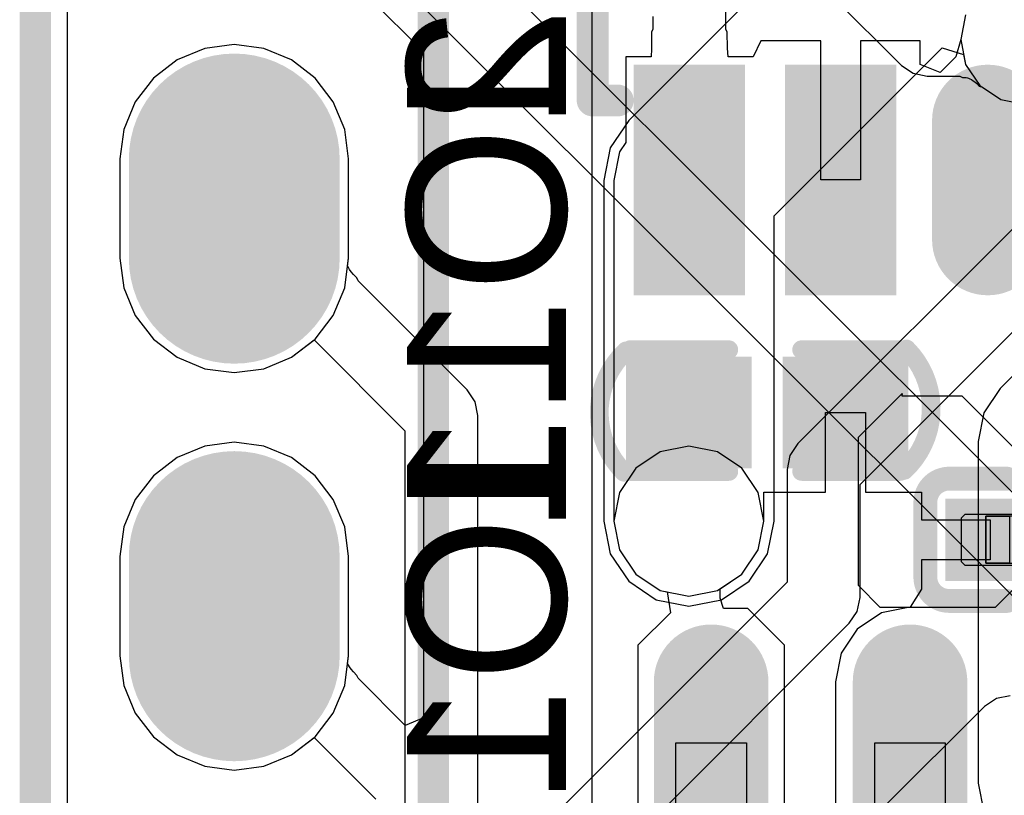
# Model space of a CAD drawing. Header units: millimetres. Extents: x 0 to 11.7, y 0 to 8.3.
# Tile 16 of 46: x 4.901 to 5.148, y 3.134 to 3.329. Entities that reach past the tile are written whole.
import ezdxf

# ---------------------------------------------------------------- set-up
doc = ezdxf.new("R2010")
doc.units = ezdxf.units.MM
doc.header["$MEASUREMENT"] = 0
for name, color, linetype in [('BottomLayer', 5, 'Continuous'), ('BottomOverlay', 54, 'Continuous'), ('BottomPaste', 16, 'Continuous'), ('BottomSolder', 6, 'Continuous'), ('ConnectLayer', 7, 'Continuous'), ('KeepOutLayer', 6, 'Continuous'), ('Mechanical15', 56, 'Continuous'), ('Mechanical4', 56, 'Continuous'), ('Mechanical5', 56, 'Continuous'), ('MidLayer1', 16, 'Continuous'), ('MidLayer2', 76, 'Continuous'), ('MultiLayer', 9, 'Continuous'), ('PadHoleLayer', 156, 'Continuous'), ('TopLayer', 1, 'Continuous'), ('TopOverlay', 2, 'Continuous'), ('TopSolder', 216, 'Continuous')]:
    doc.layers.add(name, color=color, linetype=linetype)

# ---------------------------------------------------------------- blocks, each defined once
blk = doc.blocks.new('SOIC_8_L5_3_W5_3_P1_27_LS8_0_BL_B_1')
at = {"layer": 'BottomLayer', "const_width": 0.0248}
for points in [[(0.11959, 0.06426), (0.18337, 0.06426)], [(0.11959, 0.01426), (0.18337, 0.01426)]]:
    blk.add_lwpolyline(points, dxfattribs=at)
at = {"layer": 'BottomLayer', "const_width": 0.0124}
for points in [[(0.17717, 0.06426, 1), (0.18957, 0.06426, 1)], [(0.17717, 0.01426, 1), (0.18957, 0.01426, 1)]]:
    blk.add_lwpolyline(points, format="xyb", close=True, dxfattribs=at)
at = {"layer": 'BottomPaste', "const_width": 0.0248}
for points in [[(0.11959, 0.06426), (0.18337, 0.06426)], [(0.11959, 0.01426), (0.18337, 0.01426)]]:
    blk.add_lwpolyline(points, dxfattribs=at)
at = {"layer": 'BottomPaste', "const_width": 0.0124}
for points in [[(0.17717, 0.06426, 1), (0.18957, 0.06426, 1)], [(0.17717, 0.01426, 1), (0.18957, 0.01426, 1)]]:
    blk.add_lwpolyline(points, format="xyb", close=True, dxfattribs=at)
at = {"layer": 'BottomSolder', "const_width": 0.0288}
for points in [[(0.11959, 0.06426), (0.18337, 0.06426)], [(0.11959, 0.01426), (0.18337, 0.01426)]]:
    blk.add_lwpolyline(points, dxfattribs=at)
at = {"layer": 'BottomSolder', "const_width": 0.0144}
for points in [[(0.17617, 0.06426, 1), (0.19057, 0.06426, 1)], [(0.17617, 0.01426, 1), (0.19057, 0.01426, 1)]]:
    blk.add_lwpolyline(points, format="xyb", close=True, dxfattribs=at)
at = {"layer": 'Mechanical15'}
for p, q in [((0.14242, 0.07312), (0.16802, 0.07312)), ((0.16802, 0.07312), (0.16802, 0.0554)), ((0.16802, 0.0554), (0.14242, 0.0554)), ((0.14242, 0.02312), (0.16802, 0.02312)), ((0.16802, 0.02312), (0.16802, 0.0054)), ((0.16802, 0.0054), (0.14242, 0.0054))]:
    blk.add_line(p, q, dxfattribs=at)
blk = doc.blocks.new('C0201_B_5')
at = {"layer": 'BottomLayer'}
for points in [[(-0.0182, -0.00569), (-0.00369, -0.00569), (-0.0182, 0.00707), (-0.00369, 0.00707)], [(0.00339, -0.00569), (0.0179, -0.00569), (0.00339, 0.00707), (0.0179, 0.00707)]]:
    blk.add_solid(points, dxfattribs=at)
at = {"layer": 'BottomOverlay', "const_width": 0.006}
for points in [[(-0.0272, 0.01007, -0.414214), (-0.0212, 0.01607)], [(0.0209, 0.01607, -0.414214), (0.0269, 0.01007)], [(-0.0212, -0.01469, -0.414214), (-0.0272, -0.00869)], [(0.0269, -0.00869, -0.414214), (0.0209, -0.01469)]]:
    blk.add_lwpolyline(points, format="xyb", dxfattribs=at)
for points in [[(-0.0212, 0.01607), (-0.00669, 0.01607)], [(0.00639, 0.01607), (0.0209, 0.01607)], [(-0.0272, -0.00869), (-0.0272, 0.01007)], [(0.0269, -0.00869), (0.0269, 0.01007)], [(-0.0212, -0.01469), (-0.00669, -0.01469)], [(0.00639, -0.01469), (0.0209, -0.01469)]]:
    blk.add_lwpolyline(points, dxfattribs=at)
at = {"layer": 'BottomOverlay', "const_width": 0.003}
for points in [[(-0.0227, 0.01607, 1), (-0.0197, 0.01607, 1)], [(-0.0227, 0.01607, 1), (-0.0197, 0.01607, 1)], [(-0.00819, 0.01607, 1), (-0.00519, 0.01607, 1)], [(0.00489, 0.01607, 1), (0.00789, 0.01607, 1)], [(0.0194, 0.01607, 1), (0.0224, 0.01607, 1)], [(0.0194, 0.01607, 1), (0.0224, 0.01607, 1)], [(-0.0287, 0.01007, 1), (-0.0257, 0.01007, 1)], [(-0.0287, 0.01007, 1), (-0.0257, 0.01007, 1)], [(0.0254, 0.01007, 1), (0.0284, 0.01007, 1)], [(0.0254, 0.01007, 1), (0.0284, 0.01007, 1)], [(-0.0287, -0.00869, 1), (-0.0257, -0.00869, 1)], [(-0.0287, -0.00869, 1), (-0.0257, -0.00869, 1)], [(0.0254, -0.00869, 1), (0.0284, -0.00869, 1)], [(0.0254, -0.00869, 1), (0.0284, -0.00869, 1)], [(-0.0227, -0.01469, 1), (-0.0197, -0.01469, 1)], [(-0.0227, -0.01469, 1), (-0.0197, -0.01469, 1)], [(-0.00819, -0.01469, 1), (-0.00519, -0.01469, 1)], [(0.00489, -0.01469, 1), (0.00789, -0.01469, 1)], [(0.0194, -0.01469, 1), (0.0224, -0.01469, 1)], [(0.0194, -0.01469, 1), (0.0224, -0.01469, 1)]]:
    blk.add_lwpolyline(points, format="xyb", close=True, dxfattribs=at)
at = {"layer": 'BottomPaste'}
for p, q in [((-0.01725, 0.00707), (-0.0182, 0.00612)), ((-0.0182, 0.00612), (-0.0182, -0.00474)), ((-0.00428, 0.00707), (-0.01725, 0.00707)), ((-0.00334, 0.00612), (-0.00428, 0.00707)), ((-0.00334, -0.00474), (-0.00334, 0.00612)), ((0.00304, 0.00612), (0.00398, 0.00707)), ((0.00304, -0.00474), (0.00304, 0.00612)), ((0.00398, 0.00707), (0.01695, 0.00707)), ((0.01695, 0.00707), (0.0179, 0.00612)), ((0.0179, 0.00612), (0.0179, -0.00474)), ((-0.0182, -0.00474), (-0.01725, -0.00569)), ((-0.00428, -0.00569), (-0.00334, -0.00474)), ((0.00398, -0.00569), (0.00304, -0.00474)), ((0.0179, -0.00474), (0.01695, -0.00569)), ((-0.01725, -0.00569), (-0.00428, -0.00569)), ((0.01695, -0.00569), (0.00398, -0.00569))]:
    blk.add_line(p, q, dxfattribs=at)
for points in [[(-0.0182, -0.00569), (-0.00369, -0.00569), (-0.0182, 0.00707), (-0.00369, 0.00707)], [(0.00339, -0.00569), (0.0179, -0.00569), (0.00339, 0.00707), (0.0179, 0.00707)]]:
    blk.add_solid(points, dxfattribs=at)
at = {"layer": 'BottomSolder'}
for points in [[(-0.0222, -0.00969), (0.00031, -0.00969), (-0.0222, 0.01107), (0.00031, 0.01107)], [(-0.00061, -0.00969), (0.0219, -0.00969), (-0.00061, 0.01107), (0.0219, 0.01107)]]:
    blk.add_solid(points, dxfattribs=at)
at = {"layer": 'Mechanical4'}
for p, q in [((0.01166, 0.0066), (-0.01196, 0.0066)), ((-0.01196, 0.0066), (-0.01196, -0.00521)), ((0.01166, -0.00521), (0.01166, 0.0066)), ((-0.01196, -0.00521), (0.01166, -0.00521))]:
    blk.add_line(p, q, dxfattribs=at)
at = {"layer": 'Mechanical5'}
for p, q in [((-0.01196, -0.00521), (-0.01196, 0.0066)), ((-0.01196, 0.0066), (-0.00606, 0.0066)), ((-0.00606, 0.0066), (-0.00606, -0.00521)), ((0.01166, 0.0066), (0.00576, 0.0066)), ((0.00576, 0.0066), (0.00576, -0.00521)), ((0.01166, -0.00521), (0.01166, 0.0066)), ((-0.00606, -0.00521), (-0.01196, -0.00521)), ((0.00576, -0.00521), (0.01166, -0.00521))]:
    blk.add_line(p, q, dxfattribs=at)
blk = doc.blocks.new('C0402_B_15')
at = {"layer": 'BottomLayer'}
for points in [[(0.01168, 0.0059), (0.01168, 0.02952), (-0.0084, 0.0059), (-0.0084, 0.02952)], [(0.01168, -0.03347), (0.01168, -0.00985), (-0.0084, -0.03347), (-0.0084, -0.00985)]]:
    blk.add_solid(points, dxfattribs=at)
at = {"layer": 'BottomOverlay', "const_width": 0.00472}
for points in [[(-0.01436, 0.03303, -0.424007), (0.01615, 0.03252)], [(0.01664, -0.03797, -0.424007), (-0.01387, -0.03746)]]:
    blk.add_lwpolyline(points, format="xyb", dxfattribs=at)
at = {"layer": 'BottomOverlay', "const_width": 0.00236}
for points in [[(-0.01554, 0.03303, 1), (-0.01318, 0.03303, 1)], [(0.01497, 0.03252, 1), (0.01733, 0.03252, 1)], [(-0.01535, 0.03149, 1), (-0.01299, 0.03149, 1)], [(0.01527, 0.03149, 1), (0.01763, 0.03149, 1)], [(-0.01535, 0.00669, 1), (-0.01299, 0.00669, 1)], [(0.01527, 0.00669, 1), (0.01763, 0.00669, 1)], [(-0.01535, -0.01163, 1), (-0.01299, -0.01163, 1)], [(0.01527, -0.01163, 1), (0.01763, -0.01163, 1)], [(-0.01535, -0.03644, 1), (-0.01299, -0.03644, 1)], [(0.01527, -0.03644, 1), (0.01763, -0.03644, 1)], [(-0.01505, -0.03746, 1), (-0.01269, -0.03746, 1)], [(0.01546, -0.03797, 1), (0.01782, -0.03797, 1)]]:
    blk.add_lwpolyline(points, format="xyb", close=True, dxfattribs=at)
at = {"layer": 'BottomOverlay', "const_width": 0.00472}
for points in [[(-0.01417, 0.00669), (-0.01417, 0.03149)], [(0.01645, 0.00669), (0.01645, 0.03149)], [(-0.01417, -0.03644), (-0.01417, -0.01163)], [(0.01645, -0.03644), (0.01645, -0.01163)]]:
    blk.add_lwpolyline(points, dxfattribs=at)
at = {"layer": 'BottomPaste'}
for points in [[(0.01168, 0.0059), (0.01168, 0.02952), (-0.0084, 0.0059), (-0.0084, 0.02952)], [(0.01168, -0.03347), (0.01168, -0.00985), (-0.0084, -0.03347), (-0.0084, -0.00985)]]:
    blk.add_solid(points, dxfattribs=at)
at = {"layer": 'BottomSolder'}
for points in [[(0.01568, 0.0019), (0.01568, 0.03352), (-0.0124, 0.0019), (-0.0124, 0.03352)], [(0.01568, -0.03747), (0.01568, -0.00585), (-0.0124, -0.03747), (-0.0124, -0.00585)]]:
    blk.add_solid(points, dxfattribs=at)
blk = doc.blocks.new('SOT_23_5_B_36')
at = {"layer": 'BottomLayer', "const_width": 0.02}
for points in [[(0, -0.015), (0, 0.015)], [(0, -0.115), (0, -0.085)]]:
    blk.add_lwpolyline(points, dxfattribs=at)
at = {"layer": 'BottomLayer', "const_width": 0.01}
for points in [[(-0.005, 0.015, 1), (0.005, 0.015, 1)], [(-0.005, -0.015, 1), (0.005, -0.015, 1)], [(-0.005, -0.085, 1), (0.005, -0.085, 1)], [(-0.005, -0.115, 1), (0.005, -0.115, 1)]]:
    blk.add_lwpolyline(points, format="xyb", close=True, dxfattribs=at)
at = {"layer": 'BottomLayer'}
for points in [[(0.047, 0.025), (0.027, 0.025), (0.047, -0.025), (0.027, -0.025)], [(0.085, 0.025), (0.065, 0.025), (0.085, -0.025), (0.065, -0.025)], [(0.085, -0.075), (0.065, -0.075), (0.085, -0.125), (0.065, -0.125)]]:
    blk.add_solid(points, dxfattribs=at)
at = {"layer": 'BottomOverlay'}
for points, const_width in [([(-0.035, 0), (-0.035, -0.001)], 0.01969), ([(-0.018, -0.02), (-0.025, -0.02)], 0.008), ([(-0.025, -0.02), (-0.025, -0.08276)], 0.008), ([(0.09932, -0.02), (0.093, -0.02)], 0.008), ([(0.09932, -0.02), (0.09932, -0.08276)], 0.008), ([(-0.01776, -0.08276), (-0.025, -0.08276)], 0.008), ([(0.05724, -0.08276), (0.018, -0.08276)], 0.008), ([(0.09932, -0.08276), (0.09224, -0.08276)], 0.008)]:
    blk.add_lwpolyline(points, dxfattribs=dict(at, const_width=const_width))
for points, const_width in [([(-0.03992, 0, 1), (-0.03008, 0, 1)], 0.00984), ([(-0.03992, -0.001, 1), (-0.03008, -0.001, 1)], 0.00984), ([(-0.027, -0.02, 1), (-0.023, -0.02, 1)], 0.004), ([(-0.027, -0.02, 1), (-0.023, -0.02, 1)], 0.004), ([(-0.02, -0.02, 1), (-0.016, -0.02, 1)], 0.004), ([(0.091, -0.02, 1), (0.095, -0.02, 1)], 0.004), ([(0.09732, -0.02, 1), (0.10132, -0.02, 1)], 0.004), ([(0.09732, -0.02, 1), (0.10132, -0.02, 1)], 0.004), ([(-0.027, -0.08276, 1), (-0.023, -0.08276, 1)], 0.004), ([(-0.027, -0.08276, 1), (-0.023, -0.08276, 1)], 0.004), ([(-0.01976, -0.08276, 1), (-0.01576, -0.08276, 1)], 0.004), ([(0.016, -0.08276, 1), (0.02, -0.08276, 1)], 0.004), ([(0.05524, -0.08276, 1), (0.05924, -0.08276, 1)], 0.004), ([(0.09024, -0.08276, 1), (0.09424, -0.08276, 1)], 0.004), ([(0.09732, -0.08276, 1), (0.10132, -0.08276, 1)], 0.004), ([(0.09732, -0.08276, 1), (0.10132, -0.08276, 1)], 0.004)]:
    blk.add_lwpolyline(points, format="xyb", close=True, dxfattribs=dict(at, const_width=const_width))
at = {"layer": 'BottomPaste', "const_width": 0.02}
for points in [[(0, -0.015), (0, 0.015)], [(0, -0.115), (0, -0.085)]]:
    blk.add_lwpolyline(points, dxfattribs=at)
at = {"layer": 'BottomPaste', "const_width": 0.01}
for points in [[(-0.005, 0.015, 1), (0.005, 0.015, 1)], [(-0.005, -0.015, 1), (0.005, -0.015, 1)], [(-0.005, -0.085, 1), (0.005, -0.085, 1)], [(-0.005, -0.115, 1), (0.005, -0.115, 1)]]:
    blk.add_lwpolyline(points, format="xyb", close=True, dxfattribs=at)
at = {"layer": 'BottomPaste'}
for points in [[(0.047, 0.025), (0.027, 0.025), (0.047, -0.025), (0.027, -0.025)], [(0.085, 0.025), (0.065, 0.025), (0.085, -0.025), (0.065, -0.025)], [(0.085, -0.075), (0.065, -0.075), (0.085, -0.125), (0.065, -0.125)]]:
    blk.add_solid(points, dxfattribs=at)
at = {"layer": 'BottomSolder', "const_width": 0.028}
for points in [[(0, -0.015), (0, 0.015)], [(0, -0.115), (0, -0.085)]]:
    blk.add_lwpolyline(points, dxfattribs=at)
at = {"layer": 'BottomSolder', "const_width": 0.014}
for points in [[(-0.007, 0.015, 1), (0.007, 0.015, 1)], [(-0.007, -0.015, 1), (0.007, -0.015, 1)], [(-0.007, -0.085, 1), (0.007, -0.085, 1)], [(-0.007, -0.115, 1), (0.007, -0.115, 1)]]:
    blk.add_lwpolyline(points, format="xyb", close=True, dxfattribs=at)
at = {"layer": 'BottomSolder'}
for points in [[(0.051, 0.029), (0.023, 0.029), (0.051, -0.029), (0.023, -0.029)], [(0.089, 0.029), (0.061, 0.029), (0.089, -0.029), (0.061, -0.029)], [(0.089, -0.071), (0.061, -0.071), (0.089, -0.129), (0.061, -0.129)]]:
    blk.add_solid(points, dxfattribs=at)
blk = doc.blocks.new('SIP8_71')
at = {"layer": 'BottomLayer', "const_width": 0.045}
for points in [[(0, -0.2875), (0, -0.3125)], [(0, -0.3875), (0, -0.4125)]]:
    blk.add_lwpolyline(points, dxfattribs=at)
at = {"layer": 'BottomLayer', "const_width": 0.0225}
for points in [[(-0.01125, -0.2875, 1), (0.01125, -0.2875, 1)], [(-0.01125, -0.3125, 1), (0.01125, -0.3125, 1)], [(-0.01125, -0.3875, 1), (0.01125, -0.3875, 1)], [(-0.01125, -0.4125, 1), (0.01125, -0.4125, 1)]]:
    blk.add_lwpolyline(points, format="xyb", close=True, dxfattribs=at)
at = {"layer": 'BottomOverlay', "const_width": 0.00787}
for points in [[(-0.05, -0.75), (-0.05, 0.05)], [(0.05, -0.75), (0.05, 0.05)]]:
    blk.add_lwpolyline(points, dxfattribs=at)
at = {"layer": 'BottomSolder', "const_width": 0.053}
for points in [[(0, -0.2875), (0, -0.3125)], [(0, -0.3875), (0, -0.4125)]]:
    blk.add_lwpolyline(points, dxfattribs=at)
at = {"layer": 'BottomSolder', "const_width": 0.0265}
for points in [[(-0.01325, -0.2875, 1), (0.01325, -0.2875, 1)], [(-0.01325, -0.3125, 1), (0.01325, -0.3125, 1)], [(-0.01325, -0.3875, 1), (0.01325, -0.3875, 1)], [(-0.01325, -0.4125, 1), (0.01325, -0.4125, 1)]]:
    blk.add_lwpolyline(points, format="xyb", close=True, dxfattribs=at)
at = {"layer": 'MidLayer1', "const_width": 0.045}
for points in [[(0, -0.2875), (0, -0.3125)], [(0, -0.3875), (0, -0.4125)]]:
    blk.add_lwpolyline(points, dxfattribs=at)
at = {"layer": 'MidLayer1', "const_width": 0.0225}
for points in [[(-0.01125, -0.2875, 1), (0.01125, -0.2875, 1)], [(-0.01125, -0.3125, 1), (0.01125, -0.3125, 1)], [(-0.01125, -0.3875, 1), (0.01125, -0.3875, 1)], [(-0.01125, -0.4125, 1), (0.01125, -0.4125, 1)]]:
    blk.add_lwpolyline(points, format="xyb", close=True, dxfattribs=at)
at = {"layer": 'MidLayer2', "const_width": 0.045}
for points in [[(0, -0.2875), (0, -0.3125)], [(0, -0.3875), (0, -0.4125)]]:
    blk.add_lwpolyline(points, dxfattribs=at)
at = {"layer": 'MidLayer2', "const_width": 0.0225}
for points in [[(-0.01125, -0.2875, 1), (0.01125, -0.2875, 1)], [(-0.01125, -0.3125, 1), (0.01125, -0.3125, 1)], [(-0.01125, -0.3875, 1), (0.01125, -0.3875, 1)], [(-0.01125, -0.4125, 1), (0.01125, -0.4125, 1)]]:
    blk.add_lwpolyline(points, format="xyb", close=True, dxfattribs=at)
at = {"layer": 'MultiLayer', "const_width": 0.045}
for points in [[(0, -0.2875), (0, -0.3125)], [(0, -0.3875), (0, -0.4125)]]:
    blk.add_lwpolyline(points, dxfattribs=at)
at = {"layer": 'MultiLayer', "const_width": 0.0225}
for points in [[(-0.01125, -0.2875, 1), (0.01125, -0.2875, 1)], [(-0.01125, -0.3125, 1), (0.01125, -0.3125, 1)], [(-0.01125, -0.3875, 1), (0.01125, -0.3875, 1)], [(-0.01125, -0.4125, 1), (0.01125, -0.4125, 1)]]:
    blk.add_lwpolyline(points, format="xyb", close=True, dxfattribs=at)
at = {"layer": 'PadHoleLayer', "const_width": 0.01575}
for points in [[(-0.00787, -0.3, 1), (0.00787, -0.3, 1)], [(-0.00787, -0.4, 1), (0.00787, -0.4, 1)]]:
    blk.add_lwpolyline(points, format="xyb", close=True, dxfattribs=at)
at = {"layer": 'TopLayer', "const_width": 0.045}
for points in [[(0, -0.2875), (0, -0.3125)], [(0, -0.3875), (0, -0.4125)]]:
    blk.add_lwpolyline(points, dxfattribs=at)
at = {"layer": 'TopLayer', "const_width": 0.0225}
for points in [[(-0.01125, -0.2875, 1), (0.01125, -0.2875, 1)], [(-0.01125, -0.3125, 1), (0.01125, -0.3125, 1)], [(-0.01125, -0.3875, 1), (0.01125, -0.3875, 1)], [(-0.01125, -0.4125, 1), (0.01125, -0.4125, 1)]]:
    blk.add_lwpolyline(points, format="xyb", close=True, dxfattribs=at)
at = {"layer": 'TopSolder', "const_width": 0.053}
for points in [[(0, -0.2875), (0, -0.3125)], [(0, -0.3875), (0, -0.4125)]]:
    blk.add_lwpolyline(points, dxfattribs=at)
at = {"layer": 'TopSolder', "const_width": 0.0265}
for points in [[(-0.01325, -0.2875, 1), (0.01325, -0.2875, 1)], [(-0.01325, -0.3125, 1), (0.01325, -0.3125, 1)], [(-0.01325, -0.3875, 1), (0.01325, -0.3875, 1)], [(-0.01325, -0.4125, 1), (0.01325, -0.4125, 1)]]:
    blk.add_lwpolyline(points, format="xyb", close=True, dxfattribs=at)
blk = doc.blocks.new('LCD_240_240_76')
at = {"layer": 'TopOverlay', "const_width": 0.00394}
blk.add_lwpolyline([(-0.82024, -0.0535), (-0.82024, 1.09689)], dxfattribs=at)

msp = doc.modelspace()

# ---------------------------------------------------------------- linework, layer by layer
at = {"layer": 'BottomLayer'}
for p, q in [((5.11181, 3.22367), (5.12281, 3.23467)), ((5.12281, 3.23467), (5.12271, 3.23407)), ((5.12271, 3.23407), (5.13781, 3.23407)), ((5.13781, 3.23407), (5.15164, 3.22024)), ((5.11181, 3.18637), (5.11181, 3.22367)), ((5.11731, 3.18087), (5.11181, 3.18637)), ((5.15164, 3.18631), (5.14621, 3.18087)), ((5.14621, 3.18087), (5.11731, 3.18087))]:
    msp.add_line(p, q, dxfattribs=at)
at = {"layer": 'ConnectLayer'}
for p, q in [((4.91297, 2.78155), (4.91297, 3.6883)), ((4.91297, 2.78155), (4.91297, 3.6883)), ((4.91297, 2.78155), (4.91297, 3.6883)), ((4.91297, 2.78155), (4.91297, 3.6883)), ((5.18155, 3.1787), (4.99848, 3.36177)), ((5.10569, 3.355), (5.05407, 3.30337)), ((4.98347, 3.35083), (5.17126, 3.16304)), ((4.97499, 3.34814), (5.00253, 3.32059)), ((5.10032, 3.33949), (5.12262, 3.31719)), ((5.04488, 3.0708), (5.04488, 3.33822)), ((5.07851, 3.32633), (5.07851, 3.33328)), ((5.06015, 3.32948), (5.06015, 3.32633)), ((5.13877, 3.32992), (5.13753, 3.32368)), ((5.13877, 3.32992), (5.13753, 3.32368)), ((5.2024, 3.32791), (5.09655, 3.22207)), ((5.05984, 3.32559), (5.05978, 3.32137)), ((5.06015, 3.32633), (5.05984, 3.32559)), ((5.07882, 3.32559), (5.07851, 3.32633)), ((5.07888, 3.32149), (5.07882, 3.32559)), ((4.94749, 3.32144), (4.94056, 3.31857)), ((4.94749, 3.32144), (4.94056, 3.31857)), ((4.94749, 3.32144), (4.94056, 3.31857)), ((4.94749, 3.32144), (4.94056, 3.31857)), ((4.95493, 3.32242), (4.94749, 3.32144)), ((4.95493, 3.32242), (4.94749, 3.32144)), ((4.95493, 3.32242), (4.94749, 3.32144)), ((4.95493, 3.32242), (4.94749, 3.32144)), ((4.96237, 3.32144), (4.95493, 3.32242)), ((4.96237, 3.32144), (4.95493, 3.32242)), ((4.96237, 3.32144), (4.95493, 3.32242)), ((4.96237, 3.32144), (4.95493, 3.32242)), ((4.9693, 3.31857), (4.96237, 3.32144)), ((4.9693, 3.31857), (4.96237, 3.32144)), ((4.9693, 3.31857), (4.96237, 3.32144)), ((4.9693, 3.31857), (4.96237, 3.32144)), ((5.07905, 3.31937), (5.07888, 3.32149)), ((5.08733, 3.32337), (5.08533, 3.31937)), ((5.10233, 3.32337), (5.08733, 3.32337)), ((5.09062, 3.27936), (5.13285, 3.32159)), ((5.10233, 3.28837), (5.10233, 3.32337)), ((5.12733, 3.32337), (5.11233, 3.32337)), ((5.11233, 3.32337), (5.11233, 3.28837)), ((5.12733, 3.31744), (5.12733, 3.32337)), ((5.13285, 3.32159), (5.13827, 3.31995)), ((5.13753, 3.32368), (5.13633, 3.31937)), ((5.13753, 3.32368), (5.13877, 3.31744)), ((5.00253, 3.32059), (5.00253, 3.15308)), ((5.05969, 3.31937), (5.05333, 3.31937)), ((5.05333, 3.31937), (5.05333, 3.29779)), ((5.05978, 3.32137), (5.05969, 3.31937)), ((5.08533, 3.31937), (5.07905, 3.31937)), ((5.13633, 3.31937), (5.13233, 3.31537)), ((5.13827, 3.31995), (5.13877, 3.31744)), ((4.94056, 3.31857), (4.9346, 3.314)), ((4.94056, 3.31857), (4.9346, 3.314)), ((4.94056, 3.31857), (4.9346, 3.314)), ((4.94056, 3.31857), (4.9346, 3.314)), ((4.97526, 3.314), (4.9693, 3.31857)), ((4.97526, 3.314), (4.9693, 3.31857)), ((4.97526, 3.314), (4.9693, 3.31857)), ((4.97526, 3.314), (4.9693, 3.31857)), ((5.11222, 3.21178), (5.21806, 3.31762)), ((5.12262, 3.31719), (5.12559, 3.3152)), ((5.13233, 3.31537), (5.12733, 3.31744)), ((5.13877, 3.31744), (5.14231, 3.31214)), ((5.13877, 3.31744), (5.14231, 3.31214)), ((4.9346, 3.314), (4.93004, 3.30804)), ((4.9346, 3.314), (4.93004, 3.30804)), ((4.9346, 3.314), (4.93004, 3.30804)), ((4.9346, 3.314), (4.93004, 3.30804)), ((4.97982, 3.30804), (4.97526, 3.314)), ((4.97982, 3.30804), (4.97526, 3.314)), ((4.97982, 3.30804), (4.97526, 3.314)), ((4.97982, 3.30804), (4.97526, 3.314)), ((5.12559, 3.3152), (5.12911, 3.3145)), ((5.12911, 3.3145), (5.13735, 3.3145)), ((5.13735, 3.3145), (5.13801, 3.31419)), ((5.13801, 3.31419), (5.13861, 3.31416)), ((5.13861, 3.31416), (5.1389, 3.31412)), ((5.1389, 3.31412), (5.1392, 3.31406)), ((5.1392, 3.31406), (5.13951, 3.31395)), ((5.13951, 3.31395), (5.13985, 3.31381)), ((5.13985, 3.31381), (5.14022, 3.31361)), ((5.14022, 3.31361), (5.14063, 3.31335)), ((5.14063, 3.31335), (5.14108, 3.31303)), ((5.14108, 3.31303), (5.14155, 3.31262)), ((5.14155, 3.31262), (5.1422, 3.312)), ((5.1422, 3.312), (5.14298, 3.31169)), ((5.14231, 3.31214), (5.1476, 3.30861)), ((5.14231, 3.31214), (5.1476, 3.30861)), ((5.14298, 3.31169), (5.1476, 3.30861)), ((4.93004, 3.30804), (4.92716, 3.30111)), ((4.93004, 3.30804), (4.92716, 3.30111)), ((4.93004, 3.30804), (4.92716, 3.30111)), ((4.93004, 3.30804), (4.92716, 3.30111)), ((4.9827, 3.30111), (4.97982, 3.30804)), ((4.9827, 3.30111), (4.97982, 3.30804)), ((4.9827, 3.30111), (4.97982, 3.30804)), ((4.9827, 3.30111), (4.97982, 3.30804)), ((5.1476, 3.30861), (5.15384, 3.30737)), ((5.1476, 3.30861), (5.15384, 3.30737)), ((5.1476, 3.30861), (5.15384, 3.30737)), ((5.05407, 3.30337), (5.04942, 3.29643)), ((4.92716, 3.30111), (4.92618, 3.29367)), ((4.92716, 3.30111), (4.92618, 3.29367)), ((4.92716, 3.30111), (4.92618, 3.29367)), ((4.92716, 3.30111), (4.92618, 3.29367)), ((4.98368, 3.29367), (4.9827, 3.30111)), ((4.98368, 3.29367), (4.9827, 3.30111)), ((4.98368, 3.29367), (4.9827, 3.30111)), ((4.98368, 3.29367), (4.9827, 3.30111)), ((5.05333, 3.29779), (5.05178, 3.29547)), ((5.04942, 3.29643), (5.04779, 3.28823)), ((5.05178, 3.29547), (5.05034, 3.28825)), ((4.92618, 3.29367), (4.92618, 3.26867)), ((4.92618, 3.29367), (4.92618, 3.26867)), ((4.92618, 3.29367), (4.92618, 3.26867)), ((4.92618, 3.29367), (4.92618, 3.26867)), ((4.98368, 3.26867), (4.98368, 3.29367)), ((4.98368, 3.26867), (4.98368, 3.29367)), ((4.98368, 3.26867), (4.98368, 3.29367)), ((4.98368, 3.26867), (4.98368, 3.29367)), ((5.04779, 3.28823), (5.04779, 3.20257)), ((5.05034, 3.28825), (5.05034, 3.22987)), ((5.11233, 3.28837), (5.10233, 3.28837)), ((5.09062, 3.20257), (5.09062, 3.27936)), ((4.92618, 3.26867), (4.92716, 3.26123)), ((4.92618, 3.26867), (4.92716, 3.26123)), ((4.92618, 3.26867), (4.92716, 3.26123)), ((4.92618, 3.26867), (4.92716, 3.26123)), ((4.9827, 3.26123), (4.98368, 3.26867)), ((4.9827, 3.26123), (4.98368, 3.26867)), ((4.9827, 3.26123), (4.98368, 3.26867)), ((4.98343, 3.26676), (4.98368, 3.26867)), ((4.98344, 3.26673), (4.98343, 3.26676)), ((4.98346, 3.2666), (4.98344, 3.26673)), ((4.98361, 3.26632), (4.98346, 3.2666)), ((4.98346, 3.2666), (4.98346, 3.2666)), ((4.9839, 3.26588), (4.98361, 3.26632)), ((4.98434, 3.26531), (4.9839, 3.26588)), ((4.98493, 3.26464), (4.98434, 3.26531)), ((4.98576, 3.26377), (4.98493, 3.26464)), ((4.98604, 3.26304), (4.98576, 3.26377)), ((5.01349, 3.23558), (4.98604, 3.26304)), ((4.92716, 3.26123), (4.93004, 3.2543)), ((4.92716, 3.26123), (4.93004, 3.2543)), ((4.92716, 3.26123), (4.93004, 3.2543)), ((4.92716, 3.26123), (4.93004, 3.2543)), ((4.97982, 3.2543), (4.9827, 3.26123)), ((4.97982, 3.2543), (4.9827, 3.26123)), ((4.97982, 3.2543), (4.9827, 3.26123)), ((4.93004, 3.2543), (4.9346, 3.24834)), ((4.93004, 3.2543), (4.9346, 3.24834)), ((4.93004, 3.2543), (4.9346, 3.24834)), ((4.93004, 3.2543), (4.9346, 3.24834)), ((4.97526, 3.24834), (4.97982, 3.2543)), ((4.97526, 3.24834), (4.97982, 3.2543)), ((4.97526, 3.24834), (4.97982, 3.2543)), ((4.9346, 3.24834), (4.94056, 3.24378)), ((4.9346, 3.24834), (4.94056, 3.24378)), ((4.9346, 3.24834), (4.94056, 3.24378)), ((4.9346, 3.24834), (4.94056, 3.24378)), ((4.9693, 3.24378), (4.97526, 3.24834)), ((4.9693, 3.24378), (4.97526, 3.24834)), ((4.9693, 3.24378), (4.97526, 3.24834)), ((4.9693, 3.24378), (4.97499, 3.24814)), ((4.97499, 3.24814), (4.99783, 3.22529)), ((5.15794, 3.24645), (5.14741, 3.23592)), ((4.94056, 3.24378), (4.94749, 3.2409)), ((4.94056, 3.24378), (4.94749, 3.2409)), ((4.94056, 3.24378), (4.94749, 3.2409)), ((4.94056, 3.24378), (4.94749, 3.2409)), ((4.96237, 3.2409), (4.9693, 3.24378)), ((4.96237, 3.2409), (4.9693, 3.24378)), ((4.96237, 3.2409), (4.9693, 3.24378)), ((4.96237, 3.2409), (4.9693, 3.24378)), ((4.94749, 3.2409), (4.95493, 3.23992)), ((4.94749, 3.2409), (4.95493, 3.23992)), ((4.94749, 3.2409), (4.95493, 3.23992)), ((4.94749, 3.2409), (4.95493, 3.23992)), ((4.95493, 3.23992), (4.96237, 3.2409)), ((4.95493, 3.23992), (4.96237, 3.2409)), ((4.95493, 3.23992), (4.96237, 3.2409)), ((4.95493, 3.23992), (4.96237, 3.2409)), ((5.01548, 3.23261), (5.01349, 3.23558)), ((5.14741, 3.23592), (5.14332, 3.2298)), ((5.01618, 3.2291), (5.01548, 3.23261)), ((5.05034, 3.22987), (5.05034, 3.20257)), ((5.10358, 3.20983), (5.10358, 3.22987)), ((5.10358, 3.22987), (5.11358, 3.22987)), ((5.11358, 3.22987), (5.11358, 3.20983)), ((5.01618, 3.11603), (5.01618, 3.2291)), ((5.14332, 3.2298), (5.14188, 3.22258)), ((4.99783, 3.22529), (4.99783, 3.0215)), ((4.95493, 3.22242), (4.94749, 3.22144)), ((4.95493, 3.22242), (4.94749, 3.22144)), ((4.95493, 3.22242), (4.94749, 3.22144)), ((4.95493, 3.22242), (4.94749, 3.22144)), ((4.96237, 3.22144), (4.95493, 3.22242)), ((4.96237, 3.22144), (4.95493, 3.22242)), ((4.96237, 3.22144), (4.95493, 3.22242)), ((4.96237, 3.22144), (4.95493, 3.22242)), ((5.14188, 3.22258), (5.14188, 3.13668)), ((4.94749, 3.22144), (4.94056, 3.21857)), ((4.94749, 3.22144), (4.94056, 3.21857)), ((4.94749, 3.22144), (4.94056, 3.21857)), ((4.94749, 3.22144), (4.94056, 3.21857)), ((4.9693, 3.21857), (4.96237, 3.22144)), ((4.9693, 3.21857), (4.96237, 3.22144)), ((4.9693, 3.21857), (4.96237, 3.22144)), ((4.9693, 3.21857), (4.96237, 3.22144)), ((5.06199, 3.22), (5.05587, 3.21591)), ((5.06199, 3.22), (5.05587, 3.21591)), ((5.06921, 3.22143), (5.06199, 3.22)), ((5.06921, 3.22143), (5.06199, 3.22)), ((5.07642, 3.22), (5.06921, 3.22143)), ((5.07642, 3.22), (5.06921, 3.22143)), ((5.08254, 3.21591), (5.07642, 3.22)), ((5.08254, 3.21591), (5.07642, 3.22)), ((5.09655, 3.22207), (5.09457, 3.21909)), ((4.94056, 3.21857), (4.9346, 3.214)), ((4.94056, 3.21857), (4.9346, 3.214)), ((4.94056, 3.21857), (4.9346, 3.214)), ((4.94056, 3.21857), (4.9346, 3.214)), ((4.97526, 3.214), (4.9693, 3.21857)), ((4.97526, 3.214), (4.9693, 3.21857)), ((4.97526, 3.214), (4.9693, 3.21857)), ((4.97526, 3.214), (4.9693, 3.21857)), ((5.09457, 3.21909), (5.09387, 3.21558)), ((5.05587, 3.21591), (5.05178, 3.20979)), ((5.05587, 3.21591), (5.05178, 3.20979)), ((5.08663, 3.20979), (5.08254, 3.21591)), ((5.08663, 3.20979), (5.08254, 3.21591)), ((5.09387, 3.21558), (5.09387, 3.18718)), ((4.9346, 3.214), (4.93004, 3.20804)), ((4.9346, 3.214), (4.93004, 3.20804)), ((4.9346, 3.214), (4.93004, 3.20804)), ((4.9346, 3.214), (4.93004, 3.20804)), ((4.97982, 3.20804), (4.97526, 3.214)), ((4.97982, 3.20804), (4.97526, 3.214)), ((4.97982, 3.20804), (4.97526, 3.214)), ((4.97982, 3.20804), (4.97526, 3.214)), ((5.11222, 3.18338), (5.11222, 3.21178)), ((4.93004, 3.20804), (4.92716, 3.20111)), ((4.93004, 3.20804), (4.92716, 3.20111)), ((4.93004, 3.20804), (4.92716, 3.20111)), ((4.93004, 3.20804), (4.92716, 3.20111)), ((4.9827, 3.20111), (4.97982, 3.20804)), ((4.9827, 3.20111), (4.97982, 3.20804)), ((4.9827, 3.20111), (4.97982, 3.20804)), ((4.9827, 3.20111), (4.97982, 3.20804)), ((5.05178, 3.20979), (5.05034, 3.20257)), ((5.05178, 3.20979), (5.05034, 3.20257)), ((5.08807, 3.20257), (5.08663, 3.20979)), ((5.08807, 3.20257), (5.08663, 3.20979)), ((5.08807, 3.20257), (5.08807, 3.20983)), ((5.08807, 3.20983), (5.10358, 3.20983)), ((5.11358, 3.20983), (5.12764, 3.20983)), ((5.12764, 3.20983), (5.12764, 3.20287)), ((5.12764, 3.20287), (5.1449, 3.20287)), ((5.1449, 3.20287), (5.1449, 3.19287)), ((4.92716, 3.20111), (4.92618, 3.19367)), ((4.92716, 3.20111), (4.92618, 3.19367)), ((4.92716, 3.20111), (4.92618, 3.19367)), ((4.92716, 3.20111), (4.92618, 3.19367)), ((4.98368, 3.19367), (4.9827, 3.20111)), ((4.98368, 3.19367), (4.9827, 3.20111)), ((4.98368, 3.19367), (4.9827, 3.20111)), ((4.98368, 3.19367), (4.9827, 3.20111)), ((5.04779, 3.20257), (5.04942, 3.19438)), ((5.05034, 3.20257), (5.05178, 3.19535)), ((5.05034, 3.20257), (5.05178, 3.19535)), ((5.05034, 3.20257), (5.05178, 3.19535)), ((5.08663, 3.19535), (5.08807, 3.20257)), ((5.08663, 3.19535), (5.08807, 3.20257)), ((5.08663, 3.19535), (5.08807, 3.20257)), ((5.08899, 3.19438), (5.09062, 3.20257)), ((5.05178, 3.19535), (5.05587, 3.18923)), ((5.05178, 3.19535), (5.05587, 3.18923)), ((5.05178, 3.19535), (5.05587, 3.18923)), ((5.08254, 3.18923), (5.08663, 3.19535)), ((5.08254, 3.18923), (5.08663, 3.19535)), ((5.08254, 3.18923), (5.08663, 3.19535)), ((4.92618, 3.19367), (4.92618, 3.16867)), ((4.92618, 3.19367), (4.92618, 3.16867)), ((4.92618, 3.19367), (4.92618, 3.16867)), ((4.92618, 3.19367), (4.92618, 3.16867)), ((4.98368, 3.16867), (4.98368, 3.19367)), ((4.98368, 3.16867), (4.98368, 3.19367)), ((4.98368, 3.16867), (4.98368, 3.19367)), ((4.98368, 3.16867), (4.98368, 3.19367)), ((5.04942, 3.19438), (5.05407, 3.18743)), ((5.08435, 3.18743), (5.08899, 3.19438)), ((5.1449, 3.19287), (5.12764, 3.19287)), ((5.12764, 3.19287), (5.12764, 3.18546)), ((5.05587, 3.18923), (5.06199, 3.18515)), ((5.05587, 3.18923), (5.06199, 3.18515)), ((5.05587, 3.18923), (5.06199, 3.18515)), ((5.07642, 3.18515), (5.08254, 3.18923)), ((5.07642, 3.18515), (5.08254, 3.18923)), ((5.07705, 3.18556), (5.08254, 3.18923)), ((5.09387, 3.18718), (5.0208, 3.11411)), ((5.05407, 3.18743), (5.06101, 3.18279)), ((5.07706, 3.18315), (5.07705, 3.18556)), ((5.0774, 3.18279), (5.08435, 3.18743)), ((5.12764, 3.18546), (5.12481, 3.18093)), ((5.06199, 3.18515), (5.06921, 3.18371)), ((5.06199, 3.18515), (5.06375, 3.1848)), ((5.06199, 3.18515), (5.06921, 3.18371)), ((5.06375, 3.1848), (5.06457, 3.17953)), ((5.06921, 3.18371), (5.07642, 3.18515)), ((5.06921, 3.18371), (5.07642, 3.18515)), ((5.07788, 3.18056), (5.07706, 3.18315)), ((5.11152, 3.17987), (5.11222, 3.18338)), ((5.06101, 3.18279), (5.06921, 3.18116)), ((5.06921, 3.18116), (5.0774, 3.18279)), ((5.08401, 3.18056), (5.07788, 3.18056)), ((5.09321, 3.17136), (5.08401, 3.18056)), ((5.12303, 3.18057), (5.11763, 3.1795)), ((5.12481, 3.18093), (5.12303, 3.18057)), ((5.06457, 3.17953), (5.0564, 3.17136)), ((5.10953, 3.17689), (5.11152, 3.17987)), ((5.11763, 3.1795), (5.11154, 3.17543)), ((5.02818, 3.09554), (5.10953, 3.17689)), ((5.11154, 3.17543), (5.10747, 3.16934)), ((5.0564, 3.17136), (5.0564, 3.08918)), ((5.09321, 3.08918), (5.09321, 3.17136)), ((4.92618, 3.16867), (4.92716, 3.16123)), ((4.92618, 3.16867), (4.92716, 3.16123)), ((4.92618, 3.16867), (4.92716, 3.16123)), ((4.92618, 3.16867), (4.92716, 3.16123)), ((4.9827, 3.16123), (4.98368, 3.16867)), ((4.9827, 3.16123), (4.98368, 3.16867)), ((4.9827, 3.16123), (4.98368, 3.16867)), ((4.98343, 3.16676), (4.98368, 3.16867)), ((5.10747, 3.16934), (5.10604, 3.16216)), ((4.98344, 3.16673), (4.98343, 3.16676)), ((4.98346, 3.1666), (4.98344, 3.16673)), ((4.98361, 3.16632), (4.98346, 3.1666)), ((4.98346, 3.1666), (4.98346, 3.1666)), ((4.9839, 3.16588), (4.98361, 3.16632)), ((4.98434, 3.16531), (4.9839, 3.16588)), ((4.98493, 3.16464), (4.98434, 3.16531)), ((4.98576, 3.16377), (4.98493, 3.16464)), ((4.98604, 3.16304), (4.98576, 3.16377)), ((4.99791, 3.15117), (4.98604, 3.16304)), ((4.92716, 3.16123), (4.93004, 3.1543)), ((4.92716, 3.16123), (4.93004, 3.1543)), ((4.92716, 3.16123), (4.93004, 3.1543)), ((4.92716, 3.16123), (4.93004, 3.1543)), ((4.97982, 3.1543), (4.9827, 3.16123)), ((4.97982, 3.1543), (4.9827, 3.16123)), ((4.97982, 3.1543), (4.9827, 3.16123)), ((5.10604, 3.16216), (5.10604, 3.09838)), ((5.15, 3.15865), (5.14649, 3.15796)), ((5.14351, 3.15597), (5.11822, 3.13068)), ((5.14649, 3.15796), (5.14351, 3.15597)), ((4.93004, 3.1543), (4.9346, 3.14834)), ((4.93004, 3.1543), (4.9346, 3.14834)), ((4.93004, 3.1543), (4.9346, 3.14834)), ((4.93004, 3.1543), (4.9346, 3.14834)), ((4.97526, 3.14834), (4.97982, 3.1543)), ((4.97526, 3.14834), (4.97982, 3.1543)), ((4.97526, 3.14834), (4.97982, 3.1543)), ((5.00253, 3.15308), (4.99791, 3.15117)), ((4.9346, 3.14834), (4.94056, 3.14378)), ((4.9346, 3.14834), (4.94056, 3.14378)), ((4.9346, 3.14834), (4.94056, 3.14378)), ((4.9346, 3.14834), (4.94056, 3.14378)), ((4.9693, 3.14378), (4.97526, 3.14834)), ((4.9693, 3.14378), (4.97526, 3.14834)), ((4.9693, 3.14378), (4.97526, 3.14834)), ((4.9693, 3.14378), (4.97499, 3.14814)), ((4.97499, 3.14814), (4.99053, 3.13259)), ((4.94056, 3.14378), (4.94749, 3.1409)), ((4.94056, 3.14378), (4.94749, 3.1409)), ((4.94056, 3.14378), (4.94749, 3.1409)), ((4.94056, 3.14378), (4.94749, 3.1409)), ((4.96237, 3.1409), (4.9693, 3.14378)), ((4.96237, 3.1409), (4.9693, 3.14378)), ((4.96237, 3.1409), (4.9693, 3.14378)), ((4.96237, 3.1409), (4.9693, 3.14378)), ((4.94749, 3.1409), (4.95493, 3.13992)), ((4.94749, 3.1409), (4.95493, 3.13992)), ((4.94749, 3.1409), (4.95493, 3.13992)), ((4.94749, 3.1409), (4.95493, 3.13992)), ((4.95493, 3.13992), (4.96237, 3.1409)), ((4.95493, 3.13992), (4.96237, 3.1409)), ((4.95493, 3.13992), (4.96237, 3.1409)), ((4.95493, 3.13992), (4.96237, 3.1409)), ((5.14188, 3.13668), (5.14332, 3.12946))]:
    msp.add_line(p, q, dxfattribs=at)
at = {"layer": 'KeepOutLayer', "const_width": 0.00394}
msp.add_lwpolyline([(4.90484, 2.65988), (4.90484, 3.81027)], dxfattribs=at)
at = {"layer": 'TopOverlay', "const_width": 0.003}
msp.add_lwpolyline([(5.00493, 2.81736), (5.00493, 3.63117)], dxfattribs=at)

# ---------------------------------------------------------------- block references
for name, p in [('LCD_240_240_76', (5.72508, 2.71338)), ('SIP8_71', (4.95493, 3.58117))]:
    msp.add_blockref(name, p)
for name, p, rotation in [('SOT_23_5_B_36', (5.14433, 3.28837), 180), ('C0402_B_15', (5.09086, 3.23151), 270), ('C0201_B_5', (5.15584, 3.19718), 360), ('SOIC_8_L5_3_W5_3_P1_27_LS8_0_BL_B_1', (5.13906, 2.97879), 90)]:
    msp.add_blockref(name, p, dxfattribs=dict(rotation=rotation))

# ---------------------------------------------------------------- texts
at = {"layer": 'BottomOverlay', "text_generation_flag": 2}
for s, p in [('IO12', (5.03831, 3.41817)), ('IO11', (5.03831, 3.31657)), ('IO10', (5.03831, 3.21857))]:
    msp.add_text(s, height=0.04, rotation=90, dxfattribs=at).set_placement(p)

doc.saveas('drawing.dxf')
